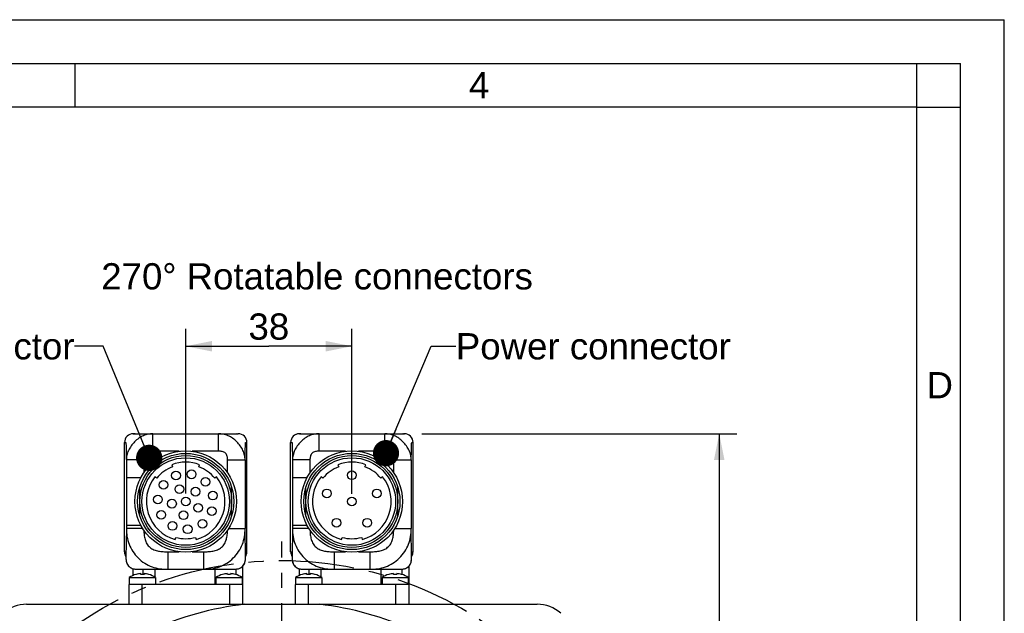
# Model space of a CAD drawing. Header units: millimetres. Extents: x 0 to 420, y 0 to 297.
# Tile 49 of 49: x 307 to 420, y 229 to 297. Entities that reach past the tile are written whole.
import ezdxf

# ---------------------------------------------------------------- set-up
doc = ezdxf.new("R2010")
doc.units = ezdxf.units.MM
doc.header["$LTSCALE"] = 23.1
doc.linetypes.add('CENTER', pattern=[0.6, 0.375, -0.075, 0.075, -0.075])
doc.layers.get('0').update_dxf_attribs({"linetype": 'CONTINUOUS'})
for name, color, linetype in [('AXIS', 7, 'CONTINUOUS'), ('COMPONENTS', 7, 'CONTINUOUS'), ('DETAIL', 7, 'CONTINUOUS'), ('DIMENSION', 7, 'CONTINUOUS')]:
    doc.layers.add(name, color=color, linetype=linetype)
doc.styles.get("Standard").update_dxf_attribs({"font": 'arial.ttf'})
doc.styles.add('TEXTSTYLE_2', font='arial.ttf')
doc.dimstyles.new('DIMSTYLE_1', dxfattribs={"dimtxt": 3, "dimasz": 3, "dimexe": 0.18, "dimexo": 0.0625, "dimgap": 0.09, "dimtad": 1, "dimlfac": 2, "dimdsep": 46, "dimtxsty": 'STANDARD', "dimblk": '_FILLED', "dimblk1": '_FILLED', "dimblk2": '_FILLED', "dimcen": 0.09, "dimadec": 0, "dimazin": 0, "dimtp": 0.5, "dimtm": 0.5, "dimtfac": 1, "dimtofl": 0, "dimtmove": 0, "dimatfit": 3, "dimldrblk": '_FILLED', "dimfxl": 1, "dimtolj": 1, "dimarcsym": 0})
doc.dimstyles.new('DIMSTYLE_4', dxfattribs={"dimtxt": 3, "dimasz": 3, "dimexe": 0.18, "dimexo": 0.0625, "dimgap": 0.09, "dimtad": 1, "dimlfac": 2, "dimdsep": 46, "dimtxsty": 'STANDARD', "dimblk": '_FILLED', "dimblk1": '_FILLED', "dimblk2": '_FILLED', "dimcen": 0.09, "dimadec": 0, "dimazin": 0, "dimtp": 0.3, "dimtm": 0.3, "dimtfac": 1, "dimtofl": 0, "dimtmove": 0, "dimatfit": 3, "dimldrblk": '_FILLED', "dimfxl": 1, "dimtolj": 1, "dimarcsym": 0})
doc.dimstyles.get("Standard").update_dxf_attribs({"dimtxt": 3, "dimasz": 3, "dimexe": 0.18, "dimexo": 0.0625, "dimgap": 0.09, "dimtad": 1, "dimdec": 3, "dimdsep": 46, "dimtxsty": 'STANDARD', "dimblk": '_FILLED', "dimblk1": '_FILLED', "dimblk2": '_FILLED', "dimcen": 0.09, "dimadec": 0, "dimazin": 0, "dimtol": 1, "dimtp": 0.001, "dimtm": 0.001, "dimtfac": 1, "dimtdec": 3, "dimtofl": 0, "dimtmove": 0, "dimatfit": 3, "dimldrblk": '_FILLED', "dimfxl": 1, "dimtolj": 1, "dimarcsym": 0})

# ---------------------------------------------------------------- blocks, each defined once
blk = doc.blocks.new('_FILLED')
at = {"color": 0, "linetype": 'BYBLOCK'}
blk.add_solid([(0, 0), (-1, 0.2), (-1, -0.2)], dxfattribs=at)
blk = doc.blocks.new('*D6')
at = {"layer": 'DIMENSION', "color": 2, "linetype": 'CONTINUOUS'}
for p, q in [((326.4, 242.84), (326.4, 261.66)), ((345.4, 242.79), (345.4, 261.66)), ((326.4, 259.66), (335.9, 259.66)), ((345.4, 259.66), (335.9, 259.66))]:
    blk.add_line(p, q, dxfattribs=at)
at = {"layer": 'DIMENSION', "color": 2, "linetype": 'CONTINUOUS', "xscale": 3, "yscale": 3, "zscale": 3, "rotation": 180}
blk.add_blockref('_FILLED', (326.4, 259.66), dxfattribs=at)
at = {"layer": 'DIMENSION', "color": 2, "linetype": 'CONTINUOUS', "xscale": 3, "yscale": 3, "zscale": 3}
blk.add_blockref('_FILLED', (345.4, 259.66), dxfattribs=at)
at = {"layer": 'DIMENSION', "color": 2, "linetype": 'CONTINUOUS', "insert": (335.9, 263.41), "char_height": 3, "width": 4.6617, "attachment_point": 2, "line_spacing_factor": 0.9}
blk.add_mtext('38', dxfattribs=at)
blk = doc.blocks.new('*D7')
at = {"layer": 'DIMENSION', "color": 2, "linetype": 'CONTINUOUS'}
for p, q in [((353.39, 249.66), (389.4, 249.66)), ((387.4, 249.66), (387.4, 203.66)), ((387.4, 157.66), (387.4, 203.66)), ((368.59, 157.66), (389.4, 157.66))]:
    blk.add_line(p, q, dxfattribs=at)
at = {"layer": 'DIMENSION', "color": 2, "linetype": 'CONTINUOUS', "xscale": 3, "yscale": 3, "zscale": 3}
for p, rotation in [((387.4, 249.66), 90), ((387.4, 157.66), 270)]:
    blk.add_blockref('_FILLED', p, dxfattribs=dict(at, rotation=rotation))
at = {"layer": 'DIMENSION', "color": 2, "linetype": 'CONTINUOUS', "insert": (383.65, 203.66), "char_height": 3, "width": 6.9926, "attachment_point": 2, "rotation": 90, "line_spacing_factor": 0.9}
blk.add_mtext('184', dxfattribs=at)

msp = doc.modelspace()

# ---------------------------------------------------------------- linework, layer by layer
at = {"color": 2, "linetype": 'CONTINUOUS'}
for p, q in [((0, 297), (420, 297)), ((420, 0), (420, 297)), ((20, 292), (415, 292)), ((313.75, 287), (313.75, 292)), ((410.00692, 286.94178), (410.00692, 291.94178)), ((415, 5), (415, 292)), ((409.97544, 287.00525), (414.97544, 287.00525))]:
    msp.add_line(p, q, dxfattribs=at)
at = {"color": 7, "linetype": 'CONTINUOUS'}
for p, q in [((410, 287), (25, 287)), ((410, 10), (410, 287))]:
    msp.add_line(p, q, dxfattribs=at)
at = {"layer": 'AXIS', "color": 2, "linetype": 'CENTER'}
msp.add_line((337.39513, 193.90615), (337.39513, 237.32177), dxfattribs=at)
msp.add_circle((337.39513, 193.90615), 41.25, dxfattribs=at)
at = {"layer": 'COMPONENTS', "color": 7, "linetype": 'CONTINUOUS'}
for p, q in [((320.39513, 249.65615), (320.53381, 249.65615)), ((320.55842, 249.65628), (320.50456, 249.65542)), ((320.5266, 249.65565), (320.51169, 249.65506)), ((320.53057, 249.65615), (320.51674, 249.65615)), ((320.53646, 249.65594), (320.5266, 249.65565)), ((320.53973, 249.65615), (332.39512, 249.65615)), ((320.60297, 249.65614), (320.5895, 249.65607)), ((332.23947, 249.65615), (332.22406, 249.6563)), ((332.24867, 249.65597), (332.23947, 249.65615)), ((332.25477, 249.65616), (332.2476, 249.65621)), ((332.25714, 249.65574), (332.24867, 249.65597)), ((332.26204, 249.65605), (332.25477, 249.65616)), ((332.26581, 249.65545), (332.25714, 249.65574)), ((332.26941, 249.65589), (332.26204, 249.65605)), ((332.26599, 249.65544), (332.26536, 249.65547)), ((332.27669, 249.65568), (332.26941, 249.65589)), ((332.28366, 249.65543), (332.27669, 249.65568)), ((332.28974, 249.65517), (332.28366, 249.65543)), ((339.39513, 249.65615), (339.53381, 249.65615)), ((339.55842, 249.65628), (339.50456, 249.65542)), ((339.5266, 249.65565), (339.51169, 249.65506)), ((339.53646, 249.65594), (339.5266, 249.65565)), ((339.53973, 249.65615), (351.39512, 249.65615)), ((339.60297, 249.65614), (339.5895, 249.65607)), ((351.23947, 249.65615), (351.22406, 249.6563)), ((351.24867, 249.65597), (351.23947, 249.65615)), ((351.25477, 249.65616), (351.2476, 249.65621)), ((351.25714, 249.65574), (351.24867, 249.65597)), ((351.26204, 249.65605), (351.25477, 249.65616)), ((351.26581, 249.65545), (351.25714, 249.65574)), ((351.26941, 249.65589), (351.26204, 249.65605)), ((351.27669, 249.65568), (351.26941, 249.65589)), ((351.28366, 249.65543), (351.27669, 249.65568)), ((351.28974, 249.65517), (351.28366, 249.65543)), ((319.39513, 236.15615), (319.39513, 248.65615)), ((333.39513, 236.15615), (333.39513, 248.65615)), ((338.39513, 236.15615), (338.39513, 248.65615)), ((352.39513, 236.15615), (352.39513, 248.65615)), ((324.80816, 246.11703), (324.89633, 245.8831)), ((327.89392, 245.8831), (327.98209, 246.11703)), ((343.80816, 246.11703), (343.89633, 245.8831)), ((346.89392, 245.8831), (346.98209, 246.11703)), ((323.07598, 244.56053), (322.88073, 244.71668)), ((329.90952, 244.71668), (329.71427, 244.56053)), ((342.07598, 244.56053), (341.88073, 244.71668)), ((348.90952, 244.71668), (348.71427, 244.56053)), ((321.14513, 240.26679), (321.14513, 243.54551)), ((331.64513, 240.26679), (331.64513, 243.54551)), ((340.14513, 240.26679), (340.14513, 243.54551)), ((350.64513, 240.26679), (350.64513, 243.54551)), ((325.20391, 237.56668), (325.27009, 237.80776)), ((327.52016, 237.80776), (327.58634, 237.56668)), ((344.20391, 237.56668), (344.27009, 237.80776)), ((346.52016, 237.80776), (346.58634, 237.56668)), ((319.55969, 236.14612), (319.55975, 236.15615)), ((319.55969, 236.14612), (319.55969, 235.52452)), ((333.23051, 236.15615), (333.23056, 236.14612)), ((333.23056, 235.52452), (333.23056, 236.14612)), ((338.55969, 236.14612), (338.55975, 236.15615)), ((338.55969, 236.14612), (338.55969, 235.52452)), ((352.23051, 236.15615), (352.23056, 236.14612)), ((352.23056, 235.52452), (352.23056, 236.14612)), ((320.39513, 233.45867), (320.39513, 234.2132)), ((332.90536, 234.47991), (332.90536, 232.40615)), ((339.39513, 233.45867), (339.39513, 234.2132)), ((351.90536, 234.47991), (351.90536, 232.40615)), ((319.94472, 233.20615), (319.94472, 232.40615)), ((319.94472, 233.20615), (322.94472, 233.20615)), ((320.71154, 233.56739), (320.70902, 233.57335)), ((320.95957, 234.15615), (331.83006, 234.15615)), ((321.26142, 233.56739), (321.25113, 233.66457)), ((321.52583, 233.57211), (321.52583, 234.15615)), ((321.6383, 233.66457), (321.62801, 233.56739)), ((322.18042, 233.57335), (322.17789, 233.56739)), ((322.88942, 233.24338), (322.88942, 234.15615)), ((322.94472, 233.20615), (322.94472, 232.40615)), ((329.74537, 232.40615), (329.74537, 234.15615)), ((329.84472, 233.20615), (329.84472, 232.40615)), ((329.84472, 233.20615), (332.84472, 233.20615)), ((330.61154, 233.56739), (330.60902, 233.57335)), ((331.16142, 233.56739), (331.15113, 233.66457)), ((331.5383, 233.66457), (331.52801, 233.56739)), ((332.08042, 233.57335), (332.07789, 233.56739)), ((332.16247, 233.54768), (332.16247, 234.17353)), ((332.84472, 233.20615), (332.84472, 232.40615)), ((338.94472, 233.20615), (338.94472, 232.40615)), ((338.94472, 233.20615), (341.94472, 233.20615)), ((339.71154, 233.56739), (339.70902, 233.57335)), ((339.95957, 234.15615), (350.83006, 234.15615)), ((340.26142, 233.56739), (340.25113, 233.66457)), ((340.52583, 233.57211), (340.52583, 234.15615)), ((340.6383, 233.66457), (340.62801, 233.56739)), ((341.18042, 233.57335), (341.17789, 233.56739)), ((341.88942, 233.24338), (341.88942, 234.15615)), ((341.94472, 233.20615), (341.94472, 232.40615)), ((348.74537, 232.40615), (348.74537, 234.15615)), ((348.84472, 233.20615), (348.84472, 232.40615)), ((348.84472, 233.20615), (351.84472, 233.20615)), ((349.61154, 233.56739), (349.60902, 233.57335)), ((350.16142, 233.56739), (350.15113, 233.66457)), ((350.5383, 233.66457), (350.52801, 233.56739)), ((351.08042, 233.57335), (351.07789, 233.56739)), ((351.16247, 233.54768), (351.16247, 234.17353)), ((351.84472, 233.20615), (351.84472, 232.40615)), ((319.89513, 232.40615), (319.89513, 230.15615)), ((332.90536, 232.40615), (319.89513, 232.40615)), ((332.89513, 232.40615), (332.89513, 230.15615)), ((338.89513, 232.40615), (338.89513, 230.15615)), ((351.90536, 232.40615), (338.89513, 232.40615)), ((351.89513, 232.40615), (351.89513, 230.15615)), ((308.20287, 230.15615), (366.58738, 230.15615))]:
    msp.add_line(p, q, dxfattribs=at)
at = {"layer": 'COMPONENTS', "color": 9, "linetype": 'CONTINUOUS'}
for p, q in [((322.63702, 247.65615), (322.63702, 249.65615)), ((330.15323, 247.65615), (330.15323, 249.65615)), ((341.63702, 247.65615), (341.63702, 249.65615)), ((349.15323, 247.65615), (349.15323, 249.65615)), ((319.39513, 248.65615), (319.39654, 248.65615)), ((319.39654, 236.15615), (319.39654, 248.65615)), ((333.39371, 236.15615), (333.39371, 248.65615)), ((333.39371, 248.65615), (333.39513, 248.65615)), ((338.39513, 248.65615), (338.39654, 248.65615)), ((338.39654, 236.15615), (338.39654, 248.65615)), ((352.39371, 236.15615), (352.39371, 248.65615)), ((352.39371, 248.65615), (352.39513, 248.65615)), ((319.60571, 246.65271), (319.60571, 244.60941)), ((321.6053, 246.65259), (319.60571, 246.65259)), ((321.6053, 246.65259), (321.6053, 245.17326)), ((325.65036, 247.65615), (322.63702, 247.65615)), ((330.15323, 247.65615), (327.13989, 247.65615)), ((331.18495, 245.17326), (331.18495, 246.65259)), ((331.18495, 246.65259), (333.18454, 246.65259)), ((333.18454, 246.65275), (333.18454, 238.8253)), ((338.60571, 246.65271), (338.60571, 244.60941)), ((340.6053, 246.65259), (338.60571, 246.65259)), ((340.6053, 246.65259), (340.6053, 245.17326)), ((344.65036, 247.65615), (341.63702, 247.65615)), ((349.15323, 247.65615), (346.13989, 247.65615)), ((350.18495, 245.17326), (350.18495, 246.65259)), ((350.18495, 246.65259), (352.18454, 246.65259)), ((352.18454, 246.65275), (352.18454, 238.8253)), ((321.26571, 244.60941), (319.60571, 244.60941)), ((340.26571, 244.60941), (338.60571, 244.60941)), ((319.60571, 238.82528), (319.55975, 235.52452)), ((319.60571, 239.20289), (319.60571, 238.82528)), ((319.60571, 239.20289), (321.26571, 239.20289)), ((321.48331, 238.82535), (319.60571, 238.82535)), ((331.30694, 238.82535), (333.18454, 238.82535)), ((333.23051, 235.52452), (333.18454, 238.8253)), ((338.60571, 238.82528), (338.55975, 235.52452)), ((338.60571, 239.20289), (338.60571, 238.82528)), ((338.60571, 239.20289), (340.26571, 239.20289)), ((340.48331, 238.82535), (338.60571, 238.82535)), ((350.30694, 238.82535), (352.18454, 238.82535)), ((352.23051, 235.52452), (352.18454, 238.8253)), ((319.39513, 236.15615), (319.55975, 236.15615)), ((319.55969, 235.52452), (319.55975, 235.52452)), ((319.55975, 236.15615), (319.55975, 236.14612)), ((324.35491, 236.15615), (324.35491, 234.15615)), ((324.35491, 236.15615), (325.65036, 236.15615)), ((327.13989, 236.15615), (328.43534, 236.15615)), ((328.43534, 236.15615), (328.43534, 234.15615)), ((333.23056, 236.14612), (333.23051, 236.15615)), ((333.23051, 236.15615), (333.39513, 236.15615)), ((333.23056, 235.52452), (333.23051, 235.52452)), ((338.39513, 236.15615), (338.55975, 236.15615)), ((338.55969, 235.52452), (338.55975, 235.52452)), ((338.55975, 236.15615), (338.55975, 236.14612)), ((343.35491, 236.15615), (343.35491, 234.15615)), ((343.35491, 236.15615), (344.65036, 236.15615)), ((346.13989, 236.15615), (347.43534, 236.15615)), ((347.43534, 236.15615), (347.43534, 234.15615)), ((352.23056, 236.14612), (352.23051, 236.15615)), ((352.23051, 236.15615), (352.39513, 236.15615)), ((352.23056, 235.52452), (352.23051, 235.52452)), ((321.39513, 232.40615), (321.39513, 230.15615)), ((331.39513, 232.40615), (331.39513, 230.15615)), ((340.39513, 232.40615), (340.39513, 230.15615)), ((350.39513, 232.40615), (350.39513, 230.15615))]:
    msp.add_line(p, q, dxfattribs=at)
at = {"layer": 'COMPONENTS', "color": 7, "linetype": 'CONTINUOUS'}
for points in [[(320.50456, 249.65542), (320.46827, 249.65332), (320.44587, 249.65134), (320.42942, 249.64957), (320.41891, 249.6483)], [(332.29623, 249.65486), (332.29561, 249.65489), (332.28974, 249.65517)], [(339.50456, 249.65542), (339.46827, 249.65332), (339.44587, 249.65134), (339.42942, 249.64957), (339.41891, 249.6483)], [(351.29623, 249.65486), (351.29561, 249.65489), (351.28974, 249.65517)], [(319.55969, 235.52452), (319.56021, 235.46347), (319.56403, 235.35373), (319.57181, 235.24786), (319.58385, 235.14629), (319.60049, 235.04884), (319.62233, 234.95475), (319.64963, 234.86469), (319.68277, 234.7791), (319.72284, 234.69677), (319.76977, 234.619), (319.82321, 234.54705), (319.88447, 234.48012), (319.95255, 234.41932), (320.02601, 234.36579), (320.10566, 234.31895), (320.19059, 234.27884), (320.27925, 234.24555), (320.37228, 234.2183), (320.46946, 234.19662), (320.57005, 234.1801), (320.67442, 234.16822), (320.78262, 234.16055), (320.89442, 234.15673), (320.95955, 234.15615)], [(331.83007, 234.15615), (331.89149, 234.15666), (332.0033, 234.16033), (332.11152, 234.16783), (332.21593, 234.17951), (332.31658, 234.19581), (332.41383, 234.21724), (332.50697, 234.24421), (332.59573, 234.27719), (332.68082, 234.31699), (332.76069, 234.36349), (332.83441, 234.41663), (332.90277, 234.4771), (332.96434, 234.54378), (333.01816, 234.61552), (333.06544, 234.69307), (333.10576, 234.7752), (333.13921, 234.8607), (333.16681, 234.95061), (333.1889, 235.04463), (333.20578, 235.14203), (333.21802, 235.24356), (333.22599, 235.34941), (333.22996, 235.45915), (333.23056, 235.52452)], [(338.55969, 235.52452), (338.56021, 235.46347), (338.56403, 235.35373), (338.57181, 235.24786), (338.58385, 235.14629), (338.60049, 235.04884), (338.62233, 234.95475), (338.64963, 234.86469), (338.68277, 234.7791), (338.72284, 234.69677), (338.76977, 234.619), (338.82321, 234.54705), (338.88447, 234.48012), (338.95255, 234.41932), (339.02601, 234.36579), (339.10566, 234.31895), (339.19059, 234.27884), (339.27925, 234.24555), (339.37228, 234.2183), (339.46946, 234.19662), (339.57005, 234.1801), (339.67442, 234.16822), (339.78262, 234.16055), (339.89442, 234.15673), (339.95955, 234.15615)], [(350.83007, 234.15615), (350.89149, 234.15666), (351.0033, 234.16033), (351.11152, 234.16783), (351.21593, 234.17951), (351.31658, 234.19581), (351.41383, 234.21724), (351.50697, 234.24421), (351.59573, 234.27719), (351.68082, 234.31699), (351.76069, 234.36349), (351.83441, 234.41663), (351.90277, 234.4771), (351.96434, 234.54378), (352.01816, 234.61552), (352.06544, 234.69307), (352.10576, 234.7752), (352.13921, 234.8607), (352.16681, 234.95061), (352.1889, 235.04463), (352.20578, 235.14203), (352.21802, 235.24356), (352.22599, 235.34941), (352.22996, 235.45915), (352.23056, 235.52452)]]:
    msp.add_lwpolyline(points, dxfattribs=at)
for centre, radius in [((326.39513, 241.90615), 5.8), ((345.39513, 241.90615), 5.8), ((326.39513, 241.90615), 5.5), ((326.39513, 241.90615), 5.25), ((326.39513, 241.90615), 5), ((345.39513, 241.90615), 5.5), ((345.39513, 241.90615), 5.25), ((345.39513, 241.90615), 5), ((327.0715, 245.01541), 0.5), ((325.28314, 244.8875), 0.5), ((328.64513, 244.15615), 0.5), ((345.39513, 244.90615), 0.5), ((323.84782, 243.81304), 0.5), ((325.67283, 243.32373), 0.5), ((327.52013, 243.03115), 0.5), ((342.54196, 242.8332), 0.5), ((348.24829, 242.8332), 0.5), ((323.22125, 242.13315), 0.5), ((324.82372, 241.65726), 0.5), ((326.39513, 241.90615), 0.5), ((329.50439, 242.58253), 0.5), ((345.39513, 241.90615), 0.5), ((327.81271, 241.18385), 0.5), ((329.37648, 240.79416), 0.5), ((323.60237, 240.38119), 0.5), ((326.14624, 240.33475), 0.5), ((328.30202, 239.35884), 0.5), ((343.63177, 239.4791), 0.5), ((347.15848, 239.4791), 0.5), ((324.87016, 239.11339), 0.5), ((326.62213, 238.73228), 0.5)]:
    msp.add_circle(centre, radius, dxfattribs=at)
for centre, radius, start, end in [((320.39513, 248.65615), 1, 90, 180), ((332.39513, 248.65615), 1, 0, 90), ((339.39513, 248.65615), 1, 90, 180), ((351.39513, 248.65615), 1, 0, 90), ((326.39513, 241.90615), 4.25, 110.65, 141.35), ((326.39513, 241.90615), 4.5, 69.35, 110.65), ((326.39513, 241.90615), 4.25, 38.65, 69.35), ((345.39513, 241.90615), 4.25, 110.65, 141.35), ((345.39513, 241.90615), 4.5, 69.35, 110.65), ((345.39513, 241.90615), 4.25, 38.65, 69.35), ((326.39513, 241.90615), 4.5, 141.35, 254.65), ((326.39513, 241.90615), 4.5, 285.35, 38.65), ((345.39513, 241.90615), 4.5, 141.35, 254.65), ((345.39513, 241.90615), 4.5, 285.35, 38.65), ((326.39513, 241.90615), 4.25, 254.65, 285.35), ((345.39513, 241.90615), 4.25, 254.65, 285.35), ((320.39513, 236.15615), 1, 180, 213.2635392), ((332.39513, 236.15615), 1, 326.7364608, 360), ((339.39513, 236.15615), 1, 180, 213.2635392), ((351.39513, 236.15615), 1, 326.7364608, 360), ((321.44472, 231.06304), 2.6159, 106.3343251, 124.9888075), ((321.44461, 231.04367), 2.62803, 94.2219722, 106.1971165), ((321.44472, 230.74955), 2.82379, 86.2782799, 93.7217201), ((321.44492, 231.0442), 2.62749, 73.8016569, 85.7792544), ((321.44472, 231.06304), 2.6159, 55.0111925, 73.6656749), ((331.34472, 231.06304), 2.6159, 106.3343251, 124.9888075), ((331.34461, 231.04367), 2.62803, 94.2219722, 106.1971165), ((331.34472, 230.74955), 2.82379, 86.2782799, 93.7217201), ((331.34492, 231.0442), 2.62749, 73.8016569, 85.7792544), ((331.34472, 231.06304), 2.6159, 55.0111925, 73.6656749), ((340.44472, 231.06304), 2.6159, 106.3343251, 124.9888075), ((340.44461, 231.04367), 2.62803, 94.2219722, 106.1971165), ((340.44472, 230.74955), 2.82379, 86.2782799, 93.7217201), ((340.44492, 231.0442), 2.62749, 73.8016569, 85.7792544), ((340.44472, 231.06304), 2.6159, 55.0111925, 73.6656749), ((350.34472, 231.06304), 2.6159, 106.3343251, 124.9888075), ((350.34461, 231.04367), 2.62803, 94.2219722, 106.1971165), ((350.34472, 230.74955), 2.82379, 86.2782799, 93.7217201), ((350.34492, 231.0442), 2.62749, 73.8016569, 85.7792544), ((350.34472, 231.06304), 2.6159, 55.0111925, 73.6656749), ((308.20287, 226.15615), 4, 90, 132.1509554), ((337.39513, 193.90615), 36.5, 96.7097973, 114.3231919), ((337.39513, 193.90615), 36.5, 65.6768081, 83.2902027), ((366.58738, 226.15615), 4, 47.8490446, 90)]:
    msp.add_arc(centre, radius, start, end, dxfattribs=at)
at = {"layer": 'COMPONENTS', "color": 9, "linetype": 'CONTINUOUS'}
for centre, radius, start, end in [((320.39645, 248.65626), 0.9999, 90.0062159, 180.0061758), ((332.3938, 248.65626), 0.9999, 359.9938242, 89.9937841), ((339.39645, 248.65626), 0.9999, 90.0062159, 180.0061758), ((351.3938, 248.65626), 0.9999, 359.9938242, 89.9937841), ((320.39651, 236.15611), 0.99997, 179.9975414, 213.1142352), ((332.39374, 236.15611), 0.99997, 326.8857648, 0.0024586), ((339.39651, 236.15611), 0.99997, 179.9975414, 213.1142352), ((351.39374, 236.15611), 0.99997, 326.8857648, 0.0024586)]:
    msp.add_arc(centre, radius, start, end, dxfattribs=at)
for points, knots in [([(322.63702, 249.65615), (322.4545, 249.65616), (322.08091, 249.61881), (321.53388, 249.43883), (321.01285, 249.14316), (320.54022, 248.74852), (320.14125, 248.27806), (319.8389, 247.75765), (319.65074, 247.21043), (319.60777, 246.83564), (319.60571, 246.65266)], [0, 0, 0, 0, 0.117035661, 0.238680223, 0.366633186, 0.498920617, 0.631515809, 0.760226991, 0.882655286, 1, 1, 1, 1]), ([(333.18454, 246.65267), (333.18248, 246.83567), (333.1395, 247.21048), (332.95133, 247.75771), (332.649, 248.27813), (332.24999, 248.74853), (331.77742, 249.14318), (331.25639, 249.43888), (330.70933, 249.61879), (330.33573, 249.65613), (330.15323, 249.65615)], [0, 0, 0, 0, 0.117352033, 0.239785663, 0.368493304, 0.501084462, 0.633365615, 0.761312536, 0.882970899, 1, 1, 1, 1]), ([(341.63702, 249.65615), (341.4545, 249.65616), (341.08091, 249.61881), (340.53388, 249.43883), (340.01285, 249.14316), (339.54022, 248.74852), (339.14125, 248.27806), (338.8389, 247.75765), (338.65074, 247.21043), (338.60777, 246.83564), (338.60571, 246.65266)], [0, 0, 0, 0, 0.117035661, 0.238680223, 0.366633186, 0.498920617, 0.631515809, 0.760226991, 0.882655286, 1, 1, 1, 1]), ([(352.18454, 246.65267), (352.18248, 246.83567), (352.1395, 247.21048), (351.95133, 247.75771), (351.649, 248.27813), (351.24999, 248.74853), (350.77742, 249.14318), (350.25639, 249.43888), (349.70933, 249.61879), (349.33573, 249.65613), (349.15323, 249.65615)], [0, 0, 0, 0, 0.117352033, 0.239785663, 0.368493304, 0.501084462, 0.633365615, 0.761312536, 0.882970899, 1, 1, 1, 1]), ([(319.39654, 248.65615), (319.40588, 248.65615), (319.42455, 248.65615), (319.45255, 248.65615), (319.48056, 248.65615), (319.5039, 248.65614), (319.52024, 248.65616), (319.52957, 248.65613), (319.5366, 248.65624), (319.54177, 248.65591), (319.54551, 248.65643), (319.54786, 248.65452), (319.54922, 248.64968), (319.55086, 248.64193), (319.55249, 248.63073), (319.55505, 248.60955), (319.55786, 248.57537), (319.56115, 248.52556), (319.56572, 248.43816), (319.571, 248.30636), (319.57676, 248.1254), (319.58224, 247.91862), (319.58744, 247.69147), (319.59238, 247.44819), (319.59874, 247.10019), (319.603, 246.83362), (319.60571, 246.65271)], [0, 0, 0, 0, 0.012997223, 0.025994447, 0.03899167, 0.051988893, 0.058487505, 0.06173681, 0.064986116, 0.068235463, 0.069047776, 0.070036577, 0.072077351, 0.075886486, 0.081158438, 0.087779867, 0.10560645, 0.128881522, 0.157277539, 0.227450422, 0.312517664, 0.409345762, 0.51542935, 0.628837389, 0.748105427, 1, 1, 1, 1]), ([(333.18454, 246.65275), (333.18725, 246.83365), (333.19151, 247.10021), (333.19787, 247.44821), (333.20281, 247.69148), (333.20801, 247.91863), (333.21349, 248.12541), (333.21925, 248.30637), (333.22453, 248.43817), (333.2291, 248.52557), (333.23239, 248.57537), (333.2352, 248.60953), (333.23777, 248.63073), (333.23938, 248.64193), (333.24101, 248.64968), (333.24243, 248.65445), (333.24473, 248.65636), (333.24729, 248.6561), (333.25016, 248.65614), (333.25485, 248.65616), (333.26067, 248.65615), (333.27001, 248.65615), (333.28635, 248.65615), (333.30969, 248.65615), (333.3377, 248.65615), (333.3657, 248.65615), (333.38437, 248.65615), (333.39371, 248.65615)], [0, 0, 0, 0, 0.251898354, 0.371171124, 0.484583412, 0.590670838, 0.687502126, 0.772571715, 0.842744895, 0.871147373, 0.894416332, 0.912235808, 0.918847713, 0.924169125, 0.927939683, 0.92995191, 0.930948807, 0.931761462, 0.933386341, 0.935011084, 0.938260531, 0.941509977, 0.948008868, 0.961006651, 0.974004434, 0.987002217, 1, 1, 1, 1]), ([(338.39654, 248.65615), (338.40588, 248.65615), (338.42455, 248.65615), (338.45255, 248.65615), (338.48056, 248.65615), (338.5039, 248.65614), (338.52024, 248.65616), (338.52957, 248.65613), (338.5366, 248.65624), (338.54177, 248.65591), (338.54551, 248.65643), (338.54786, 248.65452), (338.54922, 248.64968), (338.55086, 248.64193), (338.55249, 248.63073), (338.55505, 248.60955), (338.55786, 248.57537), (338.56115, 248.52556), (338.56572, 248.43816), (338.571, 248.30636), (338.57676, 248.1254), (338.58224, 247.91862), (338.58744, 247.69147), (338.59238, 247.44819), (338.59874, 247.10019), (338.603, 246.83362), (338.60571, 246.65271)], [0, 0, 0, 0, 0.012997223, 0.025994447, 0.03899167, 0.051988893, 0.058487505, 0.06173681, 0.064986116, 0.068235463, 0.069047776, 0.070036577, 0.072077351, 0.075886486, 0.081158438, 0.087779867, 0.10560645, 0.128881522, 0.157277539, 0.227450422, 0.312517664, 0.409345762, 0.51542935, 0.628837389, 0.748105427, 1, 1, 1, 1]), ([(352.18454, 246.65275), (352.18725, 246.83365), (352.19151, 247.10021), (352.19787, 247.44821), (352.20281, 247.69148), (352.20801, 247.91863), (352.21349, 248.12541), (352.21925, 248.30637), (352.22453, 248.43817), (352.2291, 248.52557), (352.23239, 248.57537), (352.2352, 248.60953), (352.23777, 248.63073), (352.23938, 248.64193), (352.24101, 248.64968), (352.24243, 248.65445), (352.24473, 248.65636), (352.24729, 248.6561), (352.25016, 248.65614), (352.25485, 248.65616), (352.26067, 248.65615), (352.27001, 248.65615), (352.28635, 248.65615), (352.30969, 248.65615), (352.3377, 248.65615), (352.3657, 248.65615), (352.38437, 248.65615), (352.39371, 248.65615)], [0, 0, 0, 0, 0.251898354, 0.371171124, 0.484583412, 0.590670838, 0.687502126, 0.772571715, 0.842744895, 0.871147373, 0.894416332, 0.912235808, 0.918847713, 0.924169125, 0.927939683, 0.92995191, 0.930948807, 0.931761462, 0.933386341, 0.935011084, 0.938260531, 0.941509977, 0.948008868, 0.961006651, 0.974004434, 0.987002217, 1, 1, 1, 1]), ([(322.63702, 247.65615), (322.56716, 247.65614), (322.42735, 247.65151), (322.21934, 247.62214), (322.01864, 247.55724), (321.84124, 247.43976), (321.71412, 247.26876), (321.6427, 247.06993), (321.6104, 246.86226), (321.60531, 246.72244), (321.6053, 246.65259)], [0, 0, 0, 0, 0.125133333, 0.250250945, 0.375255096, 0.500051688, 0.624806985, 0.749779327, 0.874876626, 1, 1, 1, 1]), ([(331.18495, 246.65259), (331.18494, 246.72245), (331.17985, 246.86227), (331.14755, 247.06994), (331.07613, 247.26877), (330.94901, 247.43977), (330.77161, 247.55724), (330.57091, 247.62214), (330.3629, 247.6515), (330.22309, 247.65616), (330.15323, 247.65615)], [0, 0, 0, 0, 0.125128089, 0.250230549, 0.375197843, 0.499951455, 0.624744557, 0.749747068, 0.874864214, 1, 1, 1, 1]), ([(341.63702, 247.65615), (341.56716, 247.65614), (341.42735, 247.65151), (341.21934, 247.62214), (341.01864, 247.55724), (340.84124, 247.43976), (340.71412, 247.26876), (340.6427, 247.06993), (340.6104, 246.86226), (340.60531, 246.72244), (340.6053, 246.65259)], [0, 0, 0, 0, 0.125133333, 0.250250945, 0.375255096, 0.500051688, 0.624806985, 0.749779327, 0.874876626, 1, 1, 1, 1]), ([(350.18495, 246.65259), (350.18494, 246.72245), (350.17985, 246.86227), (350.14755, 247.06994), (350.07613, 247.26877), (349.94901, 247.43977), (349.77161, 247.55724), (349.57091, 247.62214), (349.3629, 247.6515), (349.22309, 247.65616), (349.15323, 247.65615)], [0, 0, 0, 0, 0.125128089, 0.250230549, 0.375197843, 0.499951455, 0.624744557, 0.749747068, 0.874864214, 1, 1, 1, 1]), ([(319.60571, 244.60941), (319.60572, 244.38396), (319.60645, 243.48287), (319.60835, 242.58179), (319.60835, 241.90615)], [0, 0, 0, 0, 0.250194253, 1, 1, 1, 1]), ([(338.60571, 244.60941), (338.60572, 244.38396), (338.60645, 243.48287), (338.60835, 242.58179), (338.60835, 241.90615)], [0, 0, 0, 0, 0.250194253, 1, 1, 1, 1]), ([(319.60835, 241.90615), (319.60835, 241.68065), (319.60784, 240.77957), (319.60576, 239.87848), (319.60571, 239.20289)], [0, 0, 0, 0, 0.250249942, 1, 1, 1, 1]), ([(338.60835, 241.90615), (338.60835, 241.68065), (338.60784, 240.77957), (338.60576, 239.87848), (338.60571, 239.20289)], [0, 0, 0, 0, 0.250249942, 1, 1, 1, 1]), ([(319.60571, 238.8253), (319.60745, 238.51866), (319.65015, 237.90371), (319.88806, 237.00167), (320.32242, 236.16109), (320.93228, 235.42363), (321.6804, 234.82858), (322.52784, 234.41272), (323.4328, 234.19234), (324.04779, 234.15615), (324.35488, 234.15615)], [0, 0, 0, 0, 0.123220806, 0.246519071, 0.372200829, 0.500355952, 0.628260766, 0.753481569, 0.876602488, 1, 1, 1, 1]), ([(328.43539, 234.15615), (328.74248, 234.15615), (329.35747, 234.19234), (330.26243, 234.41273), (331.10987, 234.82859), (331.85798, 235.42363), (332.46783, 236.16111), (332.9022, 237.00169), (333.1401, 237.90373), (333.1828, 238.51868), (333.18454, 238.82532)], [0, 0, 0, 0, 0.123397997, 0.24651877, 0.371739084, 0.499642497, 0.627798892, 0.753481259, 0.876779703, 1, 1, 1, 1]), ([(338.60571, 238.8253), (338.60745, 238.51866), (338.65015, 237.90371), (338.88806, 237.00167), (339.32242, 236.16109), (339.93228, 235.42363), (340.6804, 234.82858), (341.52784, 234.41272), (342.4328, 234.19234), (343.04779, 234.15615), (343.35488, 234.15615)], [0, 0, 0, 0, 0.123220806, 0.246519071, 0.372200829, 0.500355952, 0.628260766, 0.753481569, 0.876602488, 1, 1, 1, 1]), ([(347.43539, 234.15615), (347.74248, 234.15615), (348.35747, 234.19234), (349.26243, 234.41273), (350.10987, 234.82859), (350.85798, 235.42363), (351.46783, 236.16111), (351.9022, 237.00169), (352.1401, 237.90373), (352.1828, 238.51868), (352.18454, 238.82532)], [0, 0, 0, 0, 0.123397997, 0.24651877, 0.371739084, 0.499642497, 0.627798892, 0.753481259, 0.876779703, 1, 1, 1, 1]), ([(321.6076, 238.63551), (321.61207, 238.45606), (321.6344, 238.09724), (321.73063, 237.56629), (321.89826, 237.14446), (322.10589, 236.85007), (322.29835, 236.65983), (322.52093, 236.50622), (322.84493, 236.34956), (323.28085, 236.23083), (323.81615, 236.1667), (324.17539, 236.15615), (324.35491, 236.15615)], [0, 0, 0, 0, 0.125071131, 0.250067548, 0.374864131, 0.43737661, 0.499890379, 0.562406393, 0.624930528, 0.749863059, 0.874911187, 1, 1, 1, 1]), ([(328.43534, 236.15615), (328.61487, 236.15615), (328.9741, 236.1667), (329.50941, 236.23083), (329.94532, 236.34956), (330.26932, 236.50622), (330.4919, 236.65983), (330.68436, 236.85007), (330.892, 237.14446), (331.05962, 237.56629), (331.15585, 238.09724), (331.17818, 238.45606), (331.18265, 238.63551)], [0, 0, 0, 0, 0.125089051, 0.250137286, 0.375069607, 0.437592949, 0.500108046, 0.562621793, 0.625135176, 0.749932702, 0.874929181, 1, 1, 1, 1]), ([(340.6076, 238.63551), (340.61207, 238.45606), (340.6344, 238.09724), (340.73063, 237.56629), (340.89826, 237.14446), (341.10589, 236.85007), (341.29835, 236.65983), (341.52093, 236.50622), (341.84493, 236.34956), (342.28085, 236.23083), (342.81615, 236.1667), (343.17539, 236.15615), (343.35491, 236.15615)], [0, 0, 0, 0, 0.125071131, 0.250067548, 0.374864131, 0.43737661, 0.499890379, 0.562406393, 0.624930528, 0.749863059, 0.874911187, 1, 1, 1, 1]), ([(347.43534, 236.15615), (347.61487, 236.15615), (347.9741, 236.1667), (348.50941, 236.23083), (348.94532, 236.34956), (349.26932, 236.50622), (349.4919, 236.65983), (349.68436, 236.85007), (349.892, 237.14446), (350.05962, 237.56629), (350.15585, 238.09724), (350.17818, 238.45606), (350.18265, 238.63551)], [0, 0, 0, 0, 0.125089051, 0.250137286, 0.375069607, 0.437592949, 0.500108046, 0.562621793, 0.625135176, 0.749932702, 0.874929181, 1, 1, 1, 1]), ([(319.55975, 235.52452), (319.55993, 235.43079), (319.56829, 235.24326), (319.61924, 234.96553), (319.72722, 234.70266), (319.90234, 234.47682), (320.13444, 234.31039), (320.4, 234.21023), (320.67827, 234.16367), (320.86581, 234.1562), (320.95957, 234.15615)], [0, 0, 0, 0, 0.124938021, 0.249685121, 0.37461761, 0.500047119, 0.625410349, 0.750273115, 0.875017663, 1, 1, 1, 1]), ([(331.83005, 234.15615), (331.92387, 234.15619), (332.11151, 234.16362), (332.38996, 234.21014), (332.65567, 234.31031), (332.88786, 234.47676), (333.06302, 234.7026), (333.17097, 234.96547), (333.22196, 235.2432), (333.23032, 235.43076), (333.23051, 235.52452)], [0, 0, 0, 0, 0.125012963, 0.249799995, 0.374699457, 0.500076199, 0.625469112, 0.750342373, 0.875058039, 1, 1, 1, 1]), ([(338.55975, 235.52452), (338.55993, 235.43079), (338.56829, 235.24326), (338.61924, 234.96553), (338.72722, 234.70266), (338.90234, 234.47682), (339.13444, 234.31039), (339.4, 234.21023), (339.67827, 234.16367), (339.86581, 234.1562), (339.95957, 234.15615)], [0, 0, 0, 0, 0.124938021, 0.249685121, 0.37461761, 0.500047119, 0.625410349, 0.750273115, 0.875017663, 1, 1, 1, 1]), ([(350.83005, 234.15615), (350.92387, 234.15619), (351.11151, 234.16362), (351.38996, 234.21014), (351.65567, 234.31031), (351.88786, 234.47676), (352.06302, 234.7026), (352.17097, 234.96547), (352.22196, 235.2432), (352.23032, 235.43076), (352.23051, 235.52452)], [0, 0, 0, 0, 0.125012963, 0.249799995, 0.374699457, 0.500076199, 0.625469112, 0.750342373, 0.875058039, 1, 1, 1, 1])]:
    msp.add_open_spline(points, degree=3, knots=knots, dxfattribs=at)

# ---------------------------------------------------------------- texts
at = {"color": 2, "linetype": 'CONTINUOUS', "char_height": 3, "attachment_point": 1, "line_spacing_factor": 0.9, "style": 'TEXTSTYLE_2'}
for s, insert, width in [('4', (358.78169, 291.00448), 2.330855), ('D', (411.10333, 256.7095), 3.0223048)]:
    msp.add_mtext(s, dxfattribs=dict(at, insert=insert, width=width))
at = {"layer": 'DETAIL', "color": 2, "linetype": 'CONTINUOUS', "char_height": 3, "line_spacing_factor": 0.9}
for s, insert, width, attachment_point in [('270\\Fgdt;{\\Fgdt;~}\\Farial.ttf; Rotatable connectors', (316.73474, 269.15616), 49.732342, 1), ('Signal connector', (313.68234, 261.15616), 31.2379182, 3), ('Power connector', (357.27924, 261.15616), 31.472119, 1)]:
    msp.add_mtext(s, dxfattribs=dict(at, insert=insert, width=width, attachment_point=attachment_point))

# ---------------------------------------------------------------- dimensions: what is measured, and where the dimension line sits
at = {"layer": 'DIMENSION', "color": 2, "linetype": 'CONTINUOUS'}
dim = msp.add_linear_dim(base=(345.39513, 259.65616), p1=(326.39513, 242.83964), p2=(345.39513, 242.78793), dimstyle='DIMSTYLE_4', dxfattribs=at)
dim.commit()
dim.dimension.update_dxf_attribs({"geometry": '*D6', "text_midpoint": (333.56427, 261.90616), "dimtype": 160})
dim = msp.add_linear_dim(base=(387.39513, 249.65615), p1=(368.58738, 157.65615), p2=(353.39391, 249.65615), angle=90, dimstyle='DIMSTYLE_1', dxfattribs=at)
dim.commit()
dim.dimension.update_dxf_attribs({"geometry": '*D7', "text_midpoint": (386.71172, 200.53048), "dimtype": 160})

# ---------------------------------------------------------------- leaders
at = {"layer": 'DETAIL', "color": 2, "linetype": 'CONTINUOUS'}
for points in [[(322.21909, 246.89939), (316.96518, 259.65616), (313.68234, 259.65616)], [(349.29638, 247.43206), (354.45276, 259.65616), (357.27924, 259.65616)]]:
    msp.add_leader(points, dimstyle='STANDARD', override={"dimtad": 0, "dimldrblk": 'DOT'}, dxfattribs=at)

doc.saveas('drawing.dxf')
